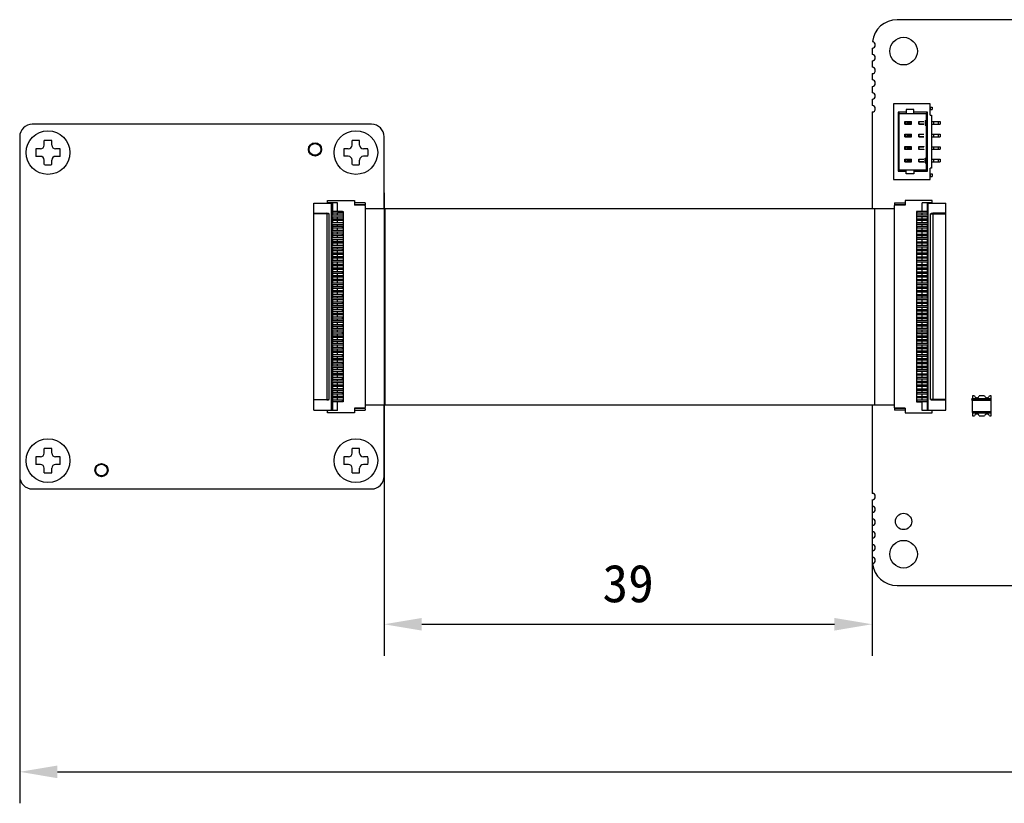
# Model space of a CAD drawing. Header units: millimetres. Extents: x 161 to 574, y 308 to 440.
# Tile 5 of 7: x 398 to 477, y 308 to 371. Entities that reach past the tile are written whole.
import ezdxf

# ---------------------------------------------------------------- set-up
doc = ezdxf.new("R2010")
doc.units = ezdxf.units.MM
doc.header["$LTSCALE"] = 46.255
doc.header["$PDMODE"] = 3
doc.header["$PDSIZE"] = 8
doc.layers.get('0').update_dxf_attribs({"linetype": 'CONTINUOUS'})
doc.layers.get('Defpoints').update_dxf_attribs({"linetype": 'CONTINUOUS'})
doc.layers.add('00_COMPONENTS', color=7, linetype='CONTINUOUS')
doc.layers.add('51__DRAFT_DIMS', color=7, linetype='CONTINUOUS')
doc.styles.get("Standard").update_dxf_attribs({"font": 'simfang.ttf'})
doc.dimstyles.new('DIMSTYLE_1', dxfattribs={"dimtxt": 3, "dimasz": 3, "dimexe": 2.5, "dimexo": 0.5, "dimgap": 0.75, "dimtad": 1, "dimdec": 1, "dimdsep": 46, "dimtxsty": 'STANDARD', "dimblk": '_FILLED', "dimblk1": '_FILLED', "dimblk2": '_FILLED', "dimcen": 0.09, "dimclrd": 251, "dimclre": 251, "dimclrt": 7, "dimazin": 2, "dimtp": 0.2, "dimtm": 0.2, "dimtfac": 1, "dimtdec": 1, "dimtofl": 0, "dimtmove": 0, "dimatfit": 3, "dimldrblk": '_FILLED', "dimfxl": 1, "dimtolj": 1, "dimarcsym": 0})

# ---------------------------------------------------------------- blocks, each defined once
blk = doc.blocks.new('_FILLED')
at = {"color": 0, "linetype": 'ByBlock'}
blk.add_solid([(0, 0), (-1, 0.167), (-1, -0.167)], dxfattribs=at)
blk = doc.blocks.new('*D29')
at = {"layer": '51__DRAFT_DIMS', "color": 251, "lineweight": -2}
for p, q in [((427.218, 356.792), (427.218, 319.982)), ((466.052, 332.391), (466.052, 319.982)), ((430.218, 322.482), (463.052, 322.482))]:
    blk.add_line(p, q, dxfattribs=at)
at = {"layer": 'Defpoints', "color": 0}
for p in [(427.218, 357.292), (466.052, 332.891), (466.052, 322.482)]:
    blk.add_point(p, dxfattribs=at)
at = {"layer": '51__DRAFT_DIMS', "color": 251, "linetype": 'ByBlock', "lineweight": -2, "xscale": 3, "yscale": 3, "zscale": 3, "rotation": 180}
blk.add_blockref('_FILLED', (427.218, 322.482), dxfattribs=at)
at = {"layer": '51__DRAFT_DIMS', "color": 251, "linetype": 'ByBlock', "lineweight": -2, "xscale": 3, "yscale": 3, "zscale": 3}
blk.add_blockref('_FILLED', (466.052, 322.482), dxfattribs=at)
at = {"layer": '51__DRAFT_DIMS', "color": 7, "insert": (446.635, 327.232), "char_height": 3, "attachment_point": 2, "line_spacing_factor": 0.9}
blk.add_mtext('\\A1;39{}{{\\H0.7x;}{}}', dxfattribs=at)
blk = doc.blocks.new('*D31')
at = {"color": 251, "lineweight": -2}
for p, q in [((398.218, 335.405), (398.218, 308.246)), ((574.072, 335.405), (574.072, 308.246)), ((401.218, 310.746), (571.072, 310.746))]:
    blk.add_line(p, q, dxfattribs=at)
at = {"layer": 'Defpoints', "color": 0}
for p in [(398.218, 335.905), (574.072, 335.905), (574.072, 310.746)]:
    blk.add_point(p, dxfattribs=at)
at = {"color": 251, "linetype": 'ByBlock', "lineweight": -2, "xscale": 3, "yscale": 3, "zscale": 3, "rotation": 180}
blk.add_blockref('_FILLED', (398.218, 310.746), dxfattribs=at)
at = {"color": 251, "linetype": 'ByBlock', "lineweight": -2, "xscale": 3, "yscale": 3, "zscale": 3}
blk.add_blockref('_FILLED', (574.072, 310.746), dxfattribs=at)
at = {"color": 7, "insert": (486.145, 313.013), "char_height": 3, "attachment_point": 5}
blk.add_mtext('\\A1;176{}{{\\H0.7x;}{}}', dxfattribs=at)

msp = doc.modelspace()

# ---------------------------------------------------------------- linework, layer by layer
at = {"layer": '00_COMPONENTS', "color": 0}
for p, q in [((504.052, 370.556), (468.052, 370.556)), ((466.052, 368.302), (466.052, 367.794)), ((466.052, 367.286), (466.052, 366.778)), ((466.052, 366.27), (466.052, 365.762)), ((466.052, 365.254), (466.052, 364.746)), ((466.052, 364.238), (466.052, 363.73)), ((467.764, 363.854), (467.764, 357.854)), ((470.664, 363.854), (467.764, 363.854)), ((470.664, 362.954), (470.664, 363.854)), ((470.664, 363.614), (470.834, 363.614)), ((470.699, 363.414), (470.699, 363.614)), ((470.834, 363.614), (470.834, 363.414)), ((466.052, 363.222), (466.052, 355.542)), ((468.114, 363.204), (468.114, 358.504)), ((468.114, 363.204), (468.214, 363.104)), ((468.764, 363.204), (468.114, 363.204)), ((468.214, 358.604), (468.214, 363.104)), ((468.214, 363.104), (470.364, 363.104)), ((468.764, 363.404), (468.764, 363.104)), ((469.364, 363.404), (468.764, 363.404)), ((469.364, 363.104), (469.364, 363.404)), ((470.464, 363.204), (469.364, 363.204)), ((470.364, 363.104), (470.464, 363.204)), ((470.364, 363.104), (470.364, 358.604)), ((470.464, 358.504), (470.464, 363.204)), ((470.664, 363.414), (470.834, 363.414)), ((470.664, 362.954), (470.764, 362.954)), ((470.764, 362.954), (470.764, 358.754)), ((409.924, 362.242), (399.218, 362.242)), ((410.432, 362.241), (409.924, 362.241)), ((410.94, 362.242), (410.432, 362.242)), ((411.448, 362.242), (410.94, 362.241)), ((411.956, 362.242), (411.448, 362.242)), ((412.464, 362.242), (411.956, 362.242)), ((412.972, 362.242), (412.464, 362.242)), ((413.48, 362.242), (412.972, 362.242)), ((413.988, 362.242), (413.48, 362.242)), ((414.496, 362.242), (413.988, 362.242)), ((415.004, 362.242), (414.496, 362.242)), ((415.512, 362.242), (415.004, 362.242)), ((426.218, 362.242), (415.512, 362.242)), ((468.664, 362.244), (468.664, 362.464)), ((468.664, 362.464), (469.164, 362.464)), ((468.664, 362.454), (469.174, 362.454)), ((468.664, 362.254), (469.174, 362.254)), ((469.164, 362.244), (468.664, 362.244)), ((468.687, 362.254), (468.687, 362.454)), ((468.724, 362.254), (468.724, 362.454)), ((468.874, 362.254), (468.874, 362.454)), ((468.974, 362.254), (468.974, 362.454)), ((469.074, 362.254), (469.074, 362.454)), ((469.164, 362.464), (469.164, 362.454)), ((469.164, 362.254), (469.164, 362.244)), ((469.174, 362.254), (469.174, 362.454)), ((469.764, 362.244), (469.764, 362.464)), ((469.764, 362.464), (470.164, 362.464)), ((469.764, 362.454), (470.164, 362.454)), ((469.764, 362.254), (470.164, 362.254)), ((470.164, 362.244), (469.764, 362.244)), ((469.804, 362.254), (469.804, 362.454)), ((470.164, 362.464), (470.164, 362.454)), ((470.164, 362.254), (470.164, 362.244)), ((470.264, 362.534), (470.264, 362.174)), ((470.264, 362.534), (470.364, 362.534)), ((470.264, 362.174), (470.364, 362.174)), ((470.764, 362.454), (471.464, 362.454)), ((470.764, 362.254), (471.464, 362.254)), ((470.794, 362.254), (470.794, 362.454)), ((470.964, 362.254), (470.964, 362.454)), ((471.329, 362.254), (471.329, 362.454)), ((471.464, 362.454), (471.464, 362.254)), ((398.218, 361.242), (398.218, 343.156)), ((427.218, 355.542), (427.218, 361.242)), ((468.664, 361.244), (468.664, 361.464)), ((468.664, 361.464), (469.164, 361.464)), ((468.664, 361.454), (469.174, 361.454)), ((468.664, 361.254), (469.174, 361.254)), ((469.164, 361.244), (468.664, 361.244)), ((468.687, 361.254), (468.687, 361.454)), ((468.724, 361.254), (468.724, 361.454)), ((468.874, 361.254), (468.874, 361.454)), ((468.974, 361.254), (468.974, 361.454)), ((469.074, 361.254), (469.074, 361.454)), ((469.164, 361.464), (469.164, 361.454)), ((469.164, 361.254), (469.164, 361.244)), ((469.174, 361.254), (469.174, 361.454)), ((469.764, 361.244), (469.764, 361.464)), ((469.764, 361.464), (470.164, 361.464)), ((469.764, 361.454), (470.164, 361.454)), ((469.764, 361.254), (470.164, 361.254)), ((470.164, 361.244), (469.764, 361.244)), ((469.804, 361.254), (469.804, 361.454)), ((470.164, 361.464), (470.164, 361.454)), ((470.164, 361.254), (470.164, 361.244)), ((470.764, 361.454), (471.464, 361.454)), ((470.764, 361.254), (471.464, 361.254)), ((470.794, 361.254), (470.794, 361.454)), ((470.964, 361.254), (470.964, 361.454)), ((471.329, 361.254), (471.329, 361.454)), ((471.464, 361.454), (471.464, 361.254)), ((400.169, 360.591), (400.169, 360.949)), ((400.769, 360.591), (400.769, 360.949)), ((424.669, 360.593), (424.669, 360.951)), ((425.269, 360.593), (425.269, 360.951)), ((468.664, 360.244), (468.664, 360.464)), ((468.664, 360.464), (469.164, 360.464)), ((468.664, 360.454), (469.174, 360.454)), ((468.687, 360.254), (468.687, 360.454)), ((468.724, 360.254), (468.724, 360.454)), ((468.874, 360.254), (468.874, 360.454)), ((468.974, 360.254), (468.974, 360.454)), ((469.074, 360.254), (469.074, 360.454)), ((469.164, 360.464), (469.164, 360.454)), ((469.174, 360.254), (469.174, 360.454)), ((469.764, 360.244), (469.764, 360.464)), ((469.764, 360.464), (470.164, 360.464)), ((469.764, 360.454), (470.164, 360.454)), ((469.804, 360.254), (469.804, 360.454)), ((470.164, 360.464), (470.164, 360.454)), ((470.764, 360.454), (471.464, 360.454)), ((470.794, 360.254), (470.794, 360.454)), ((470.964, 360.254), (470.964, 360.454)), ((471.329, 360.254), (471.329, 360.454)), ((471.464, 360.454), (471.464, 360.254)), ((399.869, 360.291), (399.51, 360.291)), ((399.869, 359.691), (399.51, 359.691)), ((401.427, 360.291), (401.069, 360.291)), ((401.427, 359.691), (401.069, 359.691)), ((424.369, 360.293), (424.01, 360.293)), ((424.369, 359.693), (424.01, 359.693)), ((425.927, 360.293), (425.569, 360.293)), ((425.927, 359.693), (425.569, 359.693)), ((468.664, 360.254), (469.174, 360.254)), ((469.164, 360.244), (468.664, 360.244)), ((469.164, 360.254), (469.164, 360.244)), ((469.764, 360.254), (470.164, 360.254)), ((470.164, 360.244), (469.764, 360.244)), ((470.164, 360.254), (470.164, 360.244)), ((470.764, 360.254), (471.464, 360.254)), ((400.169, 359.033), (400.169, 359.391)), ((400.769, 359.033), (400.769, 359.391)), ((424.669, 359.034), (424.669, 359.393)), ((425.269, 359.034), (425.269, 359.393)), ((468.664, 359.244), (468.664, 359.464)), ((468.664, 359.464), (469.164, 359.464)), ((468.664, 359.454), (469.174, 359.454)), ((468.664, 359.254), (469.174, 359.254)), ((469.164, 359.244), (468.664, 359.244)), ((468.687, 359.254), (468.687, 359.454)), ((468.724, 359.254), (468.724, 359.454)), ((468.874, 359.254), (468.874, 359.454)), ((468.974, 359.254), (468.974, 359.454)), ((469.074, 359.254), (469.074, 359.454)), ((469.164, 359.464), (469.164, 359.454)), ((469.164, 359.254), (469.164, 359.244)), ((469.174, 359.254), (469.174, 359.454)), ((469.764, 359.244), (469.764, 359.464)), ((469.764, 359.464), (470.164, 359.464)), ((469.764, 359.454), (470.164, 359.454)), ((469.764, 359.254), (470.164, 359.254)), ((470.164, 359.244), (469.764, 359.244)), ((469.804, 359.254), (469.804, 359.454)), ((470.164, 359.464), (470.164, 359.454)), ((470.164, 359.254), (470.164, 359.244)), ((470.264, 359.174), (470.264, 359.534)), ((470.264, 359.534), (470.364, 359.534)), ((470.264, 359.174), (470.364, 359.174)), ((470.764, 359.454), (471.464, 359.454)), ((470.764, 359.254), (471.464, 359.254)), ((470.794, 359.254), (470.794, 359.454)), ((470.964, 359.254), (470.964, 359.454)), ((471.329, 359.254), (471.329, 359.454)), ((471.464, 359.454), (471.464, 359.254)), ((468.214, 358.604), (468.114, 358.504)), ((468.114, 358.504), (468.764, 358.504)), ((470.364, 358.604), (468.214, 358.604)), ((468.764, 358.304), (468.764, 358.604)), ((469.364, 358.304), (468.764, 358.304)), ((469.364, 358.604), (469.364, 358.304)), ((469.364, 358.504), (470.464, 358.504)), ((470.364, 358.604), (470.464, 358.504)), ((470.664, 357.854), (470.664, 358.754)), ((470.764, 358.754), (470.664, 358.754)), ((470.664, 358.294), (470.834, 358.294)), ((470.664, 358.094), (470.834, 358.094)), ((470.699, 358.094), (470.699, 358.294)), ((470.834, 358.294), (470.834, 358.094)), ((467.764, 357.854), (470.664, 357.854)), ((421.618, 339.512), (421.618, 355.972)), ((421.618, 355.972), (423.118, 355.972)), ((422.718, 355.972), (422.718, 356.192)), ((422.718, 356.192), (424.868, 356.192)), ((422.768, 355.992), (422.718, 356.042)), ((423.508, 355.992), (422.768, 355.992)), ((423.018, 339.512), (423.018, 355.972)), ((423.118, 355.972), (423.118, 355.302)), ((423.508, 355.302), (423.508, 355.992)), ((424.868, 356.192), (424.868, 355.822)), ((425.698, 355.982), (424.868, 355.982)), ((425.698, 355.832), (424.868, 355.832)), ((425.668, 355.822), (424.868, 355.822)), ((425.668, 355.822), (425.718, 355.772)), ((425.698, 355.982), (425.698, 355.832)), ((425.718, 355.772), (425.718, 339.712)), ((467.868, 355.822), (467.818, 355.772)), ((467.818, 355.772), (467.818, 339.712)), ((467.838, 355.982), (467.838, 355.832)), ((467.838, 355.982), (468.668, 355.982)), ((468.668, 355.832), (467.838, 355.832)), ((468.668, 355.822), (467.868, 355.822)), ((468.668, 356.192), (468.668, 355.822)), ((470.818, 356.192), (468.668, 356.192)), ((470.028, 355.302), (470.028, 355.992)), ((470.768, 355.992), (470.028, 355.992)), ((470.418, 355.972), (470.418, 355.302)), ((470.418, 355.972), (471.918, 355.972)), ((470.518, 339.512), (470.518, 355.972)), ((470.768, 355.992), (470.818, 356.042)), ((470.818, 355.972), (470.818, 356.192)), ((471.918, 339.512), (471.918, 355.972)), ((421.618, 355.167), (422.656, 355.167)), ((422.838, 355.117), (421.618, 355.117)), ((422.663, 355.117), (422.663, 340.367)), ((422.838, 340.367), (422.838, 355.117)), ((423.061, 355.002), (423.061, 354.882)), ((423.948, 355.002), (423.061, 355.002)), ((423.11, 355.302), (423.11, 355.182)), ((423.897, 355.302), (423.11, 355.302)), ((423.897, 355.182), (423.11, 355.182)), ((423.118, 355.182), (423.118, 355.002)), ((423.508, 355.314), (423.948, 355.314)), ((423.508, 355.002), (423.508, 355.182)), ((423.897, 355.182), (423.897, 355.302)), ((423.948, 355.314), (423.948, 340.169)), ((427.268, 355.542), (427.268, 339.942)), ((466.268, 339.942), (466.268, 355.542)), ((469.588, 355.314), (469.588, 340.169)), ((470.028, 355.314), (469.588, 355.314)), ((470.474, 355.002), (469.588, 355.002)), ((469.639, 355.182), (469.639, 355.302)), ((470.426, 355.302), (469.639, 355.302)), ((470.426, 355.182), (469.639, 355.182)), ((470.028, 355.002), (470.028, 355.182)), ((470.418, 355.182), (470.418, 355.002)), ((470.426, 355.302), (470.426, 355.182)), ((470.474, 355.002), (470.474, 354.882)), ((470.698, 340.367), (470.698, 355.117)), ((470.698, 355.117), (471.918, 355.117)), ((470.873, 355.117), (470.873, 340.367)), ((471.918, 355.167), (470.88, 355.167)), ((423.061, 354.882), (423.948, 354.882)), ((423.061, 354.402), (423.061, 354.282)), ((423.948, 354.402), (423.061, 354.402)), ((423.061, 354.282), (423.948, 354.282)), ((423.11, 354.702), (423.11, 354.582)), ((423.897, 354.702), (423.11, 354.702)), ((423.897, 354.582), (423.11, 354.582)), ((423.118, 354.882), (423.118, 354.702)), ((423.118, 354.582), (423.118, 354.402)), ((423.118, 354.282), (423.118, 354.102)), ((423.508, 354.702), (423.508, 354.882)), ((423.508, 354.402), (423.508, 354.582)), ((423.508, 354.102), (423.508, 354.282)), ((423.897, 354.582), (423.897, 354.702)), ((470.474, 354.882), (469.588, 354.882)), ((470.474, 354.402), (469.588, 354.402)), ((470.474, 354.282), (469.588, 354.282)), ((469.639, 354.582), (469.639, 354.702)), ((470.426, 354.702), (469.639, 354.702)), ((470.426, 354.582), (469.639, 354.582)), ((470.028, 354.702), (470.028, 354.882)), ((470.028, 354.402), (470.028, 354.582)), ((470.028, 354.102), (470.028, 354.282)), ((470.418, 354.882), (470.418, 354.702)), ((470.418, 354.582), (470.418, 354.402)), ((470.418, 354.282), (470.418, 354.102)), ((470.426, 354.702), (470.426, 354.582)), ((470.474, 354.402), (470.474, 354.282)), ((423.061, 353.802), (423.061, 353.682)), ((423.948, 353.802), (423.061, 353.802)), ((423.061, 353.682), (423.948, 353.682)), ((423.11, 354.102), (423.11, 353.982)), ((423.897, 354.102), (423.11, 354.102)), ((423.897, 353.982), (423.11, 353.982)), ((423.11, 353.502), (423.11, 353.382)), ((423.897, 353.502), (423.11, 353.502)), ((423.897, 353.382), (423.11, 353.382)), ((423.118, 353.982), (423.118, 353.802)), ((423.118, 353.682), (423.118, 353.502)), ((423.118, 353.382), (423.118, 353.202)), ((423.508, 353.802), (423.508, 353.982)), ((423.508, 353.502), (423.508, 353.682)), ((423.508, 353.202), (423.508, 353.382)), ((423.897, 353.982), (423.897, 354.102)), ((423.897, 353.382), (423.897, 353.502)), ((470.474, 353.802), (469.588, 353.802)), ((470.474, 353.682), (469.588, 353.682)), ((469.639, 353.982), (469.639, 354.102)), ((470.426, 354.102), (469.639, 354.102)), ((470.426, 353.982), (469.639, 353.982)), ((469.639, 353.382), (469.639, 353.502)), ((469.639, 353.502), (470.426, 353.502)), ((470.426, 353.382), (469.639, 353.382)), ((470.028, 353.802), (470.028, 353.982)), ((470.028, 353.502), (470.028, 353.682)), ((470.028, 353.202), (470.028, 353.382)), ((470.418, 353.982), (470.418, 353.802)), ((470.418, 353.682), (470.418, 353.502)), ((470.418, 353.382), (470.418, 353.202)), ((470.426, 354.102), (470.426, 353.982)), ((470.426, 353.502), (470.426, 353.382)), ((470.474, 353.802), (470.474, 353.682)), ((423.061, 353.202), (423.061, 353.082)), ((423.948, 353.202), (423.061, 353.202)), ((423.061, 353.082), (423.948, 353.082)), ((423.061, 352.602), (423.061, 352.482)), ((423.948, 352.602), (423.061, 352.602)), ((423.11, 352.902), (423.11, 352.782)), ((423.897, 352.902), (423.11, 352.902)), ((423.897, 352.782), (423.11, 352.782)), ((423.118, 353.082), (423.118, 352.902)), ((423.118, 352.782), (423.118, 352.602)), ((423.508, 352.902), (423.508, 353.082)), ((423.508, 352.602), (423.508, 352.782)), ((423.897, 352.782), (423.897, 352.902)), ((470.474, 353.202), (469.588, 353.202)), ((470.474, 353.082), (469.588, 353.082)), ((470.474, 352.602), (469.588, 352.602)), ((469.639, 352.782), (469.639, 352.902)), ((469.639, 352.902), (470.426, 352.902)), ((470.426, 352.782), (469.639, 352.782)), ((470.028, 352.902), (470.028, 353.082)), ((470.028, 352.602), (470.028, 352.782)), ((470.418, 353.082), (470.418, 352.902)), ((470.418, 352.782), (470.418, 352.602)), ((470.426, 352.902), (470.426, 352.782)), ((470.474, 353.202), (470.474, 353.082)), ((470.474, 352.602), (470.474, 352.482)), ((423.061, 352.482), (423.948, 352.482)), ((423.061, 352.002), (423.061, 351.882)), ((423.948, 352.002), (423.061, 352.002)), ((423.948, 351.882), (423.061, 351.882)), ((423.11, 352.302), (423.11, 352.182)), ((423.897, 352.302), (423.11, 352.302)), ((423.897, 352.182), (423.11, 352.182)), ((423.118, 352.482), (423.118, 352.302)), ((423.118, 352.182), (423.118, 352.002)), ((423.118, 351.882), (423.118, 351.702)), ((423.508, 352.302), (423.508, 352.482)), ((423.508, 352.002), (423.508, 352.182)), ((423.508, 351.702), (423.508, 351.882)), ((423.897, 352.182), (423.897, 352.302)), ((470.474, 352.482), (469.588, 352.482)), ((470.474, 352.002), (469.588, 352.002)), ((470.474, 351.882), (469.588, 351.882)), ((469.639, 352.182), (469.639, 352.302)), ((469.639, 352.302), (470.426, 352.302)), ((470.426, 352.182), (469.639, 352.182)), ((470.028, 352.302), (470.028, 352.482)), ((470.028, 352.002), (470.028, 352.182)), ((470.028, 351.702), (470.028, 351.882)), ((470.418, 352.482), (470.418, 352.302)), ((470.418, 352.182), (470.418, 352.002)), ((470.418, 351.882), (470.418, 351.702)), ((470.426, 352.302), (470.426, 352.182)), ((470.474, 352.002), (470.474, 351.882)), ((423.061, 351.402), (423.061, 351.282)), ((423.948, 351.402), (423.061, 351.402)), ((423.948, 351.282), (423.061, 351.282)), ((423.11, 351.702), (423.11, 351.582)), ((423.897, 351.702), (423.11, 351.702)), ((423.897, 351.582), (423.11, 351.582)), ((423.11, 351.102), (423.11, 350.982)), ((423.897, 351.102), (423.11, 351.102)), ((423.118, 351.582), (423.118, 351.402)), ((423.118, 351.282), (423.118, 351.102)), ((423.508, 351.402), (423.508, 351.582)), ((423.508, 351.102), (423.508, 351.282)), ((423.897, 351.582), (423.897, 351.702)), ((423.897, 350.982), (423.897, 351.102)), ((470.474, 351.402), (469.588, 351.402)), ((470.474, 351.282), (469.588, 351.282)), ((469.639, 351.582), (469.639, 351.702)), ((469.639, 351.702), (470.426, 351.702)), ((470.426, 351.582), (469.639, 351.582)), ((469.639, 350.982), (469.639, 351.102)), ((469.639, 351.102), (470.426, 351.102)), ((470.028, 351.402), (470.028, 351.582)), ((470.028, 351.102), (470.028, 351.282)), ((470.418, 351.582), (470.418, 351.402)), ((470.418, 351.282), (470.418, 351.102)), ((470.426, 351.702), (470.426, 351.582)), ((470.426, 351.102), (470.426, 350.982)), ((470.474, 351.402), (470.474, 351.282)), ((423.061, 350.802), (423.061, 350.682)), ((423.948, 350.802), (423.061, 350.802)), ((423.948, 350.682), (423.061, 350.682)), ((423.897, 350.982), (423.11, 350.982)), ((423.11, 350.502), (423.11, 350.382)), ((423.897, 350.502), (423.11, 350.502)), ((423.897, 350.382), (423.11, 350.382)), ((423.118, 350.982), (423.118, 350.802)), ((423.118, 350.682), (423.118, 350.502)), ((423.118, 350.382), (423.118, 350.202)), ((423.508, 350.802), (423.508, 350.982)), ((423.508, 350.502), (423.508, 350.682)), ((423.508, 350.202), (423.508, 350.382)), ((423.897, 350.382), (423.897, 350.502)), ((470.474, 350.802), (469.588, 350.802)), ((470.474, 350.682), (469.588, 350.682)), ((470.426, 350.982), (469.639, 350.982)), ((469.639, 350.382), (469.639, 350.502)), ((469.639, 350.502), (470.426, 350.502)), ((470.426, 350.382), (469.639, 350.382)), ((470.028, 350.802), (470.028, 350.982)), ((470.028, 350.502), (470.028, 350.682)), ((470.028, 350.202), (470.028, 350.382)), ((470.418, 350.982), (470.418, 350.802)), ((470.418, 350.682), (470.418, 350.502)), ((470.418, 350.382), (470.418, 350.202)), ((470.426, 350.502), (470.426, 350.382)), ((470.474, 350.802), (470.474, 350.682)), ((423.061, 350.202), (423.061, 350.082)), ((423.948, 350.202), (423.061, 350.202)), ((423.948, 350.082), (423.061, 350.082)), ((423.061, 349.602), (423.061, 349.482)), ((423.948, 349.602), (423.061, 349.602)), ((423.948, 349.482), (423.061, 349.482)), ((423.11, 349.902), (423.11, 349.782)), ((423.897, 349.902), (423.11, 349.902)), ((423.897, 349.782), (423.11, 349.782)), ((423.118, 350.082), (423.118, 349.902)), ((423.118, 349.782), (423.118, 349.602)), ((423.118, 349.482), (423.118, 349.302)), ((423.508, 349.902), (423.508, 350.082)), ((423.508, 349.602), (423.508, 349.782)), ((423.508, 349.302), (423.508, 349.482)), ((423.897, 349.782), (423.897, 349.902)), ((470.474, 350.202), (469.588, 350.202)), ((470.474, 350.082), (469.588, 350.082)), ((470.474, 349.602), (469.588, 349.602)), ((470.474, 349.482), (469.588, 349.482)), ((469.639, 349.782), (469.639, 349.902)), ((469.639, 349.902), (470.426, 349.902)), ((470.426, 349.782), (469.639, 349.782)), ((470.028, 349.902), (470.028, 350.082)), ((470.028, 349.602), (470.028, 349.782)), ((470.028, 349.302), (470.028, 349.482)), ((470.418, 350.082), (470.418, 349.902)), ((470.418, 349.782), (470.418, 349.602)), ((470.418, 349.482), (470.418, 349.302)), ((470.426, 349.902), (470.426, 349.782)), ((470.474, 350.202), (470.474, 350.082)), ((470.474, 349.602), (470.474, 349.482)), ((423.061, 349.002), (423.061, 348.882)), ((423.948, 349.002), (423.061, 349.002)), ((423.948, 348.882), (423.061, 348.882)), ((423.11, 349.302), (423.11, 349.182)), ((423.897, 349.302), (423.11, 349.302)), ((423.897, 349.182), (423.11, 349.182)), ((423.11, 348.702), (423.11, 348.582)), ((423.897, 348.702), (423.11, 348.702)), ((423.118, 349.182), (423.118, 349.002)), ((423.118, 348.882), (423.118, 348.702)), ((423.508, 349.002), (423.508, 349.182)), ((423.508, 348.702), (423.508, 348.882)), ((423.897, 349.182), (423.897, 349.302)), ((423.897, 348.582), (423.897, 348.702)), ((470.474, 349.002), (469.588, 349.002)), ((470.474, 348.882), (469.588, 348.882)), ((469.639, 349.182), (469.639, 349.302)), ((469.639, 349.302), (470.426, 349.302)), ((470.426, 349.182), (469.639, 349.182)), ((469.639, 348.582), (469.639, 348.702)), ((469.639, 348.702), (470.426, 348.702)), ((470.028, 349.002), (470.028, 349.182)), ((470.028, 348.702), (470.028, 348.882)), ((470.418, 349.182), (470.418, 349.002)), ((470.418, 348.882), (470.418, 348.702)), ((470.426, 349.302), (470.426, 349.182)), ((470.426, 348.702), (470.426, 348.582)), ((470.474, 349.002), (470.474, 348.882)), ((423.061, 348.402), (423.061, 348.282)), ((423.948, 348.402), (423.061, 348.402)), ((423.948, 348.282), (423.061, 348.282)), ((423.11, 348.582), (423.897, 348.582)), ((423.11, 348.102), (423.11, 347.982)), ((423.897, 348.102), (423.11, 348.102)), ((423.11, 347.982), (423.897, 347.982)), ((423.118, 348.582), (423.118, 348.402)), ((423.118, 348.282), (423.118, 348.102)), ((423.118, 347.982), (423.118, 347.802)), ((423.508, 348.402), (423.508, 348.582)), ((423.508, 348.102), (423.508, 348.282)), ((423.508, 347.802), (423.508, 347.982)), ((423.897, 347.982), (423.897, 348.102)), ((470.474, 348.402), (469.588, 348.402)), ((470.474, 348.282), (469.588, 348.282)), ((470.426, 348.582), (469.639, 348.582)), ((469.639, 347.982), (469.639, 348.102)), ((469.639, 348.102), (470.426, 348.102)), ((470.426, 347.982), (469.639, 347.982)), ((470.028, 348.402), (470.028, 348.582)), ((470.028, 348.102), (470.028, 348.282)), ((470.028, 347.802), (470.028, 347.982)), ((470.418, 348.582), (470.418, 348.402)), ((470.418, 348.282), (470.418, 348.102)), ((470.418, 347.982), (470.418, 347.802)), ((470.426, 348.102), (470.426, 347.982)), ((470.474, 348.402), (470.474, 348.282)), ((423.061, 347.802), (423.061, 347.682)), ((423.948, 347.802), (423.061, 347.802)), ((423.948, 347.682), (423.061, 347.682)), ((423.061, 347.202), (423.061, 347.082)), ((423.948, 347.202), (423.061, 347.202)), ((423.11, 347.502), (423.11, 347.382)), ((423.897, 347.502), (423.11, 347.502)), ((423.11, 347.382), (423.897, 347.382)), ((423.118, 347.682), (423.118, 347.502)), ((423.118, 347.382), (423.118, 347.202)), ((423.508, 347.502), (423.508, 347.682)), ((423.508, 347.202), (423.508, 347.382)), ((423.897, 347.382), (423.897, 347.502)), ((470.474, 347.802), (469.588, 347.802)), ((470.474, 347.682), (469.588, 347.682)), ((470.474, 347.202), (469.588, 347.202)), ((469.639, 347.382), (469.639, 347.502)), ((469.639, 347.502), (470.426, 347.502)), ((470.426, 347.382), (469.639, 347.382)), ((470.028, 347.502), (470.028, 347.682)), ((470.028, 347.202), (470.028, 347.382)), ((470.418, 347.682), (470.418, 347.502)), ((470.418, 347.382), (470.418, 347.202)), ((470.426, 347.502), (470.426, 347.382)), ((470.474, 347.802), (470.474, 347.682)), ((470.474, 347.202), (470.474, 347.082)), ((423.948, 347.082), (423.061, 347.082)), ((423.061, 346.602), (423.061, 346.482)), ((423.948, 346.602), (423.061, 346.602)), ((423.948, 346.482), (423.061, 346.482)), ((423.11, 346.902), (423.11, 346.782)), ((423.897, 346.902), (423.11, 346.902)), ((423.11, 346.782), (423.897, 346.782)), ((423.118, 347.082), (423.118, 346.902)), ((423.118, 346.782), (423.118, 346.602)), ((423.118, 346.482), (423.118, 346.302)), ((423.508, 346.902), (423.508, 347.082)), ((423.508, 346.602), (423.508, 346.782)), ((423.508, 346.302), (423.508, 346.482)), ((423.897, 346.782), (423.897, 346.902)), ((470.474, 347.082), (469.588, 347.082)), ((470.474, 346.602), (469.588, 346.602)), ((470.474, 346.482), (469.588, 346.482)), ((469.639, 346.782), (469.639, 346.902)), ((469.639, 346.902), (470.426, 346.902)), ((470.426, 346.782), (469.639, 346.782)), ((470.028, 346.902), (470.028, 347.082)), ((470.028, 346.602), (470.028, 346.782)), ((470.028, 346.302), (470.028, 346.482)), ((470.418, 347.082), (470.418, 346.902)), ((470.418, 346.782), (470.418, 346.602)), ((470.418, 346.482), (470.418, 346.302)), ((470.426, 346.902), (470.426, 346.782)), ((470.474, 346.602), (470.474, 346.482)), ((423.061, 346.002), (423.061, 345.882)), ((423.948, 346.002), (423.061, 346.002)), ((423.948, 345.882), (423.061, 345.882)), ((423.11, 346.302), (423.11, 346.182)), ((423.897, 346.302), (423.11, 346.302)), ((423.11, 346.182), (423.897, 346.182)), ((423.11, 345.702), (423.11, 345.582)), ((423.897, 345.702), (423.11, 345.702)), ((423.11, 345.582), (423.897, 345.582)), ((423.118, 346.182), (423.118, 346.002)), ((423.118, 345.882), (423.118, 345.702)), ((423.118, 345.582), (423.118, 345.402)), ((423.508, 346.002), (423.508, 346.182)), ((423.508, 345.702), (423.508, 345.882)), ((423.508, 345.402), (423.508, 345.582)), ((423.897, 346.182), (423.897, 346.302)), ((423.897, 345.582), (423.897, 345.702)), ((470.474, 346.002), (469.588, 346.002)), ((470.474, 345.882), (469.588, 345.882)), ((469.639, 346.182), (469.639, 346.302)), ((470.426, 346.302), (469.639, 346.302)), ((470.426, 346.182), (469.639, 346.182)), ((469.639, 345.582), (469.639, 345.702)), ((470.426, 345.702), (469.639, 345.702)), ((470.426, 345.582), (469.639, 345.582)), ((470.028, 346.002), (470.028, 346.182)), ((470.028, 345.702), (470.028, 345.882)), ((470.028, 345.402), (470.028, 345.582)), ((470.418, 346.182), (470.418, 346.002)), ((470.418, 345.882), (470.418, 345.702)), ((470.418, 345.582), (470.418, 345.402)), ((470.426, 346.302), (470.426, 346.182)), ((470.426, 345.702), (470.426, 345.582)), ((470.474, 346.002), (470.474, 345.882)), ((423.061, 345.402), (423.061, 345.282)), ((423.948, 345.402), (423.061, 345.402)), ((423.948, 345.282), (423.061, 345.282)), ((423.061, 344.802), (423.061, 344.682)), ((423.948, 344.802), (423.061, 344.802)), ((423.11, 345.102), (423.11, 344.982)), ((423.897, 345.102), (423.11, 345.102)), ((423.11, 344.982), (423.897, 344.982)), ((423.118, 345.282), (423.118, 345.102)), ((423.118, 344.982), (423.118, 344.802)), ((423.508, 345.102), (423.508, 345.282)), ((423.508, 344.802), (423.508, 344.982)), ((423.897, 344.982), (423.897, 345.102)), ((470.474, 345.402), (469.588, 345.402)), ((470.474, 345.282), (469.588, 345.282)), ((470.474, 344.802), (469.588, 344.802)), ((469.639, 344.982), (469.639, 345.102)), ((470.426, 345.102), (469.639, 345.102)), ((470.426, 344.982), (469.639, 344.982)), ((470.028, 345.102), (470.028, 345.282)), ((470.028, 344.802), (470.028, 344.982)), ((470.418, 345.282), (470.418, 345.102)), ((470.418, 344.982), (470.418, 344.802)), ((470.426, 345.102), (470.426, 344.982)), ((470.474, 345.402), (470.474, 345.282)), ((470.474, 344.802), (470.474, 344.682)), ((423.948, 344.682), (423.061, 344.682)), ((423.061, 344.202), (423.061, 344.082)), ((423.948, 344.202), (423.061, 344.202)), ((423.948, 344.082), (423.061, 344.082)), ((423.11, 344.502), (423.11, 344.382)), ((423.897, 344.502), (423.11, 344.502)), ((423.11, 344.382), (423.897, 344.382)), ((423.118, 344.682), (423.118, 344.502)), ((423.118, 344.382), (423.118, 344.202)), ((423.118, 344.082), (423.118, 343.902)), ((423.508, 344.502), (423.508, 344.682)), ((423.508, 344.202), (423.508, 344.382)), ((423.508, 343.902), (423.508, 344.082)), ((423.897, 344.382), (423.897, 344.502)), ((470.474, 344.682), (469.588, 344.682)), ((470.474, 344.202), (469.588, 344.202)), ((470.474, 344.082), (469.588, 344.082)), ((469.639, 344.382), (469.639, 344.502)), ((470.426, 344.502), (469.639, 344.502)), ((470.426, 344.382), (469.639, 344.382)), ((470.028, 344.502), (470.028, 344.682)), ((470.028, 344.202), (470.028, 344.382)), ((470.028, 343.902), (470.028, 344.082)), ((470.418, 344.682), (470.418, 344.502)), ((470.418, 344.382), (470.418, 344.202)), ((470.418, 344.082), (470.418, 343.902)), ((470.426, 344.502), (470.426, 344.382)), ((470.474, 344.202), (470.474, 344.082)), ((423.061, 343.602), (423.061, 343.482)), ((423.948, 343.602), (423.061, 343.602)), ((423.948, 343.482), (423.061, 343.482)), ((423.11, 343.902), (423.11, 343.782)), ((423.897, 343.902), (423.11, 343.902)), ((423.11, 343.782), (423.897, 343.782)), ((423.11, 343.302), (423.11, 343.182)), ((423.897, 343.302), (423.11, 343.302)), ((423.11, 343.182), (423.897, 343.182)), ((423.118, 343.782), (423.118, 343.602)), ((423.118, 343.482), (423.118, 343.302)), ((423.118, 343.182), (423.118, 343.002)), ((423.508, 343.602), (423.508, 343.782)), ((423.508, 343.302), (423.508, 343.482)), ((423.508, 343.002), (423.508, 343.182)), ((423.897, 343.782), (423.897, 343.902)), ((423.897, 343.182), (423.897, 343.302)), ((470.474, 343.602), (469.588, 343.602)), ((470.474, 343.482), (469.588, 343.482)), ((469.639, 343.782), (469.639, 343.902)), ((470.426, 343.902), (469.639, 343.902)), ((470.426, 343.782), (469.639, 343.782)), ((469.639, 343.182), (469.639, 343.302)), ((470.426, 343.302), (469.639, 343.302)), ((470.426, 343.182), (469.639, 343.182)), ((470.028, 343.602), (470.028, 343.782)), ((470.028, 343.302), (470.028, 343.482)), ((470.028, 343.002), (470.028, 343.182)), ((470.418, 343.782), (470.418, 343.602)), ((470.418, 343.482), (470.418, 343.302)), ((470.418, 343.182), (470.418, 343.002)), ((470.426, 343.902), (470.426, 343.782)), ((470.426, 343.302), (470.426, 343.182)), ((470.474, 343.602), (470.474, 343.482)), ((398.218, 342.648), (398.218, 342.14)), ((398.22, 343.156), (398.22, 342.648)), ((423.061, 343.002), (423.061, 342.882)), ((423.948, 343.002), (423.061, 343.002)), ((423.948, 342.882), (423.061, 342.882)), ((423.061, 342.402), (423.061, 342.282)), ((423.948, 342.402), (423.061, 342.402)), ((423.11, 342.702), (423.11, 342.582)), ((423.897, 342.702), (423.11, 342.702)), ((423.11, 342.582), (423.897, 342.582)), ((423.118, 342.882), (423.118, 342.702)), ((423.118, 342.582), (423.118, 342.402)), ((423.508, 342.702), (423.508, 342.882)), ((423.508, 342.402), (423.508, 342.582)), ((423.897, 342.582), (423.897, 342.702)), ((469.588, 343.002), (470.474, 343.002)), ((470.474, 342.882), (469.588, 342.882)), ((469.588, 342.402), (470.474, 342.402)), ((469.639, 342.582), (469.639, 342.702)), ((470.426, 342.702), (469.639, 342.702)), ((470.426, 342.582), (469.639, 342.582)), ((470.028, 342.702), (470.028, 342.882)), ((470.028, 342.402), (470.028, 342.582)), ((470.418, 342.882), (470.418, 342.702)), ((470.418, 342.582), (470.418, 342.402)), ((470.426, 342.702), (470.426, 342.582)), ((470.474, 343.002), (470.474, 342.882)), ((470.474, 342.402), (470.474, 342.282)), ((398.218, 341.632), (398.218, 341.124)), ((398.22, 342.14), (398.22, 341.632)), ((423.948, 342.282), (423.061, 342.282)), ((423.061, 341.802), (423.061, 341.682)), ((423.948, 341.802), (423.061, 341.802)), ((423.948, 341.682), (423.061, 341.682)), ((423.11, 342.102), (423.11, 341.982)), ((423.897, 342.102), (423.11, 342.102)), ((423.11, 341.982), (423.897, 341.982)), ((423.118, 342.282), (423.118, 342.102)), ((423.118, 341.982), (423.118, 341.802)), ((423.118, 341.682), (423.118, 341.502)), ((423.508, 342.102), (423.508, 342.282)), ((423.508, 341.802), (423.508, 341.982)), ((423.508, 341.502), (423.508, 341.682)), ((423.897, 341.982), (423.897, 342.102)), ((470.474, 342.282), (469.588, 342.282)), ((469.588, 341.802), (470.474, 341.802)), ((470.474, 341.682), (469.588, 341.682)), ((469.639, 341.982), (469.639, 342.102)), ((470.426, 342.102), (469.639, 342.102)), ((470.426, 341.982), (469.639, 341.982)), ((470.028, 342.102), (470.028, 342.282)), ((470.028, 341.802), (470.028, 341.982)), ((470.028, 341.502), (470.028, 341.682)), ((470.418, 342.282), (470.418, 342.102)), ((470.418, 341.982), (470.418, 341.802)), ((470.418, 341.682), (470.418, 341.502)), ((470.426, 342.102), (470.426, 341.982)), ((470.474, 341.802), (470.474, 341.682)), ((398.22, 341.124), (398.22, 340.616)), ((423.061, 341.202), (423.061, 341.082)), ((423.948, 341.202), (423.061, 341.202)), ((423.948, 341.082), (423.061, 341.082)), ((423.11, 341.502), (423.11, 341.382)), ((423.897, 341.502), (423.11, 341.502)), ((423.897, 341.382), (423.11, 341.382)), ((423.11, 340.902), (423.11, 340.782)), ((423.897, 340.902), (423.11, 340.902)), ((423.118, 341.382), (423.118, 341.202)), ((423.118, 341.082), (423.118, 340.902)), ((423.508, 341.202), (423.508, 341.382)), ((423.508, 340.902), (423.508, 341.082)), ((423.897, 341.382), (423.897, 341.502)), ((423.897, 340.782), (423.897, 340.902)), ((469.588, 341.202), (470.474, 341.202)), ((470.474, 341.082), (469.588, 341.082)), ((469.639, 341.382), (469.639, 341.502)), ((470.426, 341.502), (469.639, 341.502)), ((470.426, 341.382), (469.639, 341.382)), ((469.639, 340.782), (469.639, 340.902)), ((470.426, 340.902), (469.639, 340.902)), ((470.028, 341.202), (470.028, 341.382)), ((470.028, 340.902), (470.028, 341.082)), ((470.418, 341.382), (470.418, 341.202)), ((470.418, 341.082), (470.418, 340.902)), ((470.426, 341.502), (470.426, 341.382)), ((470.426, 340.902), (470.426, 340.782)), ((470.474, 341.202), (470.474, 341.082)), ((398.218, 340.616), (398.218, 340.108)), ((398.22, 340.108), (398.22, 339.6)), ((421.618, 340.367), (422.838, 340.367)), ((422.656, 340.317), (421.618, 340.317)), ((423.061, 340.602), (423.061, 340.482)), ((423.948, 340.602), (423.061, 340.602)), ((423.948, 340.482), (423.061, 340.482)), ((423.897, 340.782), (423.11, 340.782)), ((423.11, 340.302), (423.11, 340.182)), ((423.897, 340.302), (423.11, 340.302)), ((423.897, 340.182), (423.11, 340.182)), ((423.118, 340.782), (423.118, 340.602)), ((423.118, 340.482), (423.118, 340.302)), ((423.118, 340.182), (423.118, 339.512)), ((423.508, 340.602), (423.508, 340.782)), ((423.508, 340.302), (423.508, 340.482)), ((423.508, 339.492), (423.508, 340.182)), ((423.948, 340.169), (423.508, 340.169)), ((423.897, 340.182), (423.897, 340.302)), ((469.588, 340.602), (470.474, 340.602)), ((470.474, 340.482), (469.588, 340.482)), ((469.588, 340.169), (470.028, 340.169)), ((470.426, 340.782), (469.639, 340.782)), ((469.639, 340.182), (469.639, 340.302)), ((470.426, 340.302), (469.639, 340.302)), ((470.426, 340.182), (469.639, 340.182)), ((470.028, 340.602), (470.028, 340.782)), ((470.028, 340.302), (470.028, 340.482)), ((470.028, 339.492), (470.028, 340.182)), ((470.418, 340.782), (470.418, 340.602)), ((470.418, 340.482), (470.418, 340.302)), ((470.418, 340.182), (470.418, 339.512)), ((470.426, 340.302), (470.426, 340.182)), ((470.474, 340.602), (470.474, 340.482)), ((471.918, 340.367), (470.698, 340.367)), ((470.88, 340.317), (471.918, 340.317)), ((474.036, 340.646), (474.036, 340.396)), ((474.192, 340.646), (474.036, 340.646)), ((475.536, 340.396), (474.036, 340.396)), ((474.036, 339.311), (474.036, 340.382)), ((475.536, 340.382), (474.036, 340.382)), ((475.536, 340.282), (474.036, 340.282)), ((474.992, 340.646), (474.579, 340.646)), ((475.536, 340.646), (475.379, 340.646)), ((475.536, 340.396), (475.536, 340.646)), ((475.536, 339.311), (475.536, 340.382)), ((398.218, 339.6), (398.218, 339.092)), ((421.618, 339.512), (423.118, 339.512)), ((422.718, 339.292), (422.718, 339.512)), ((422.718, 339.442), (422.768, 339.492)), ((424.868, 339.292), (422.718, 339.292)), ((423.508, 339.492), (422.768, 339.492)), ((424.868, 339.662), (424.868, 339.292)), ((425.668, 339.662), (424.868, 339.662)), ((425.698, 339.652), (424.868, 339.652)), ((424.868, 339.502), (425.698, 339.502)), ((425.718, 339.712), (425.668, 339.662)), ((425.698, 339.652), (425.698, 339.502)), ((427.218, 334.242), (427.218, 339.942)), ((466.052, 339.942), (466.052, 332.891)), ((467.818, 339.712), (467.868, 339.662)), ((467.838, 339.652), (467.838, 339.502)), ((468.668, 339.652), (467.838, 339.652)), ((468.668, 339.502), (467.838, 339.502)), ((468.668, 339.662), (467.868, 339.662)), ((468.668, 339.662), (468.668, 339.292)), ((468.668, 339.292), (470.818, 339.292)), ((470.768, 339.492), (470.028, 339.492)), ((470.418, 339.512), (471.918, 339.512)), ((470.818, 339.442), (470.768, 339.492)), ((470.818, 339.292), (470.818, 339.512)), ((474.036, 339.411), (475.536, 339.411)), ((474.036, 339.311), (475.536, 339.311)), ((474.036, 339.296), (474.036, 339.046)), ((474.036, 339.296), (475.536, 339.296)), ((475.536, 339.046), (475.536, 339.296)), ((398.218, 338.584), (398.218, 338.076)), ((398.22, 339.092), (398.22, 338.584)), ((474.036, 339.046), (474.192, 339.046)), ((474.579, 339.046), (474.992, 339.046)), ((475.379, 339.046), (475.536, 339.046)), ((398.22, 338.076), (398.22, 337.568)), ((398.218, 337.568), (398.218, 334.242)), ((400.17, 336.091), (400.17, 336.449)), ((400.77, 336.091), (400.77, 336.449)), ((424.67, 336.093), (424.67, 336.451)), ((425.27, 336.093), (425.27, 336.451)), ((399.87, 335.791), (399.512, 335.791)), ((401.428, 335.791), (401.07, 335.791)), ((424.37, 335.793), (424.012, 335.793)), ((425.928, 335.793), (425.57, 335.793)), ((399.87, 335.191), (399.512, 335.191)), ((400.17, 334.533), (400.17, 334.891)), ((400.77, 334.533), (400.77, 334.891)), ((401.428, 335.191), (401.07, 335.191)), ((424.37, 335.193), (424.012, 335.193)), ((424.67, 334.534), (424.67, 334.893)), ((425.27, 334.534), (425.27, 334.893)), ((425.928, 335.193), (425.57, 335.193)), ((399.218, 333.242), (409.924, 333.242)), ((409.924, 333.241), (410.432, 333.241)), ((410.432, 333.242), (410.94, 333.242)), ((410.94, 333.241), (411.448, 333.242)), ((411.448, 333.242), (411.956, 333.242)), ((411.956, 333.242), (412.464, 333.242)), ((412.464, 333.242), (412.972, 333.242)), ((412.972, 333.242), (413.48, 333.242)), ((413.48, 333.242), (413.988, 333.242)), ((413.988, 333.242), (414.496, 333.242)), ((414.496, 333.242), (415.004, 333.242)), ((415.004, 333.242), (415.512, 333.242)), ((415.512, 333.242), (426.218, 333.242)), ((466.052, 332.383), (466.052, 331.875)), ((466.052, 331.367), (466.052, 330.859)), ((466.052, 330.351), (466.052, 329.843)), ((466.052, 329.335), (466.052, 328.827)), ((466.052, 328.319), (466.052, 327.811)), ((468.052, 325.557), (479.179, 325.557))]:
    msp.add_line(p, q, dxfattribs=at)
at = {"layer": '00_COMPONENTS', "color": 7}
for p, q in [((425.718, 355.542), (467.818, 355.542)), ((425.718, 339.942), (467.818, 339.942))]:
    msp.add_line(p, q, dxfattribs=at)
at = {"layer": '00_COMPONENTS', "color": 0}
for centre, radius in [((468.552, 368.056), 1.1), ((400.469, 359.991), 1.738), ((424.969, 359.993), 1.738), ((421.718, 360.242), 0.525), ((421.719, 360.242), 0.466), ((400.47, 335.491), 1.738), ((424.97, 335.493), 1.738), ((404.721, 334.742), 0.525), ((404.72, 334.741), 0.466), ((468.552, 330.656), 0.65), ((468.552, 328.056), 1.1)]:
    msp.add_circle(centre, radius, dxfattribs=at)
for centre, radius, start, end in [((468.052, 368.557), 2, 89.9995, 172.71896), ((466.052, 368.556), 0.254, 270, 86.35973), ((466.052, 367.54), 0.254, 270, 90), ((466.052, 366.524), 0.254, 270, 90), ((466.052, 365.508), 0.254, 270, 90), ((466.052, 364.492), 0.254, 270, 90), ((466.052, 363.476), 0.254, 270, 90), ((399.218, 361.242), 1, 90.0005, 180.0005), ((426.218, 361.242), 1, 0.004, 90.004), ((399.869, 360.591), 0.3, 270, 0), ((400.469, 357.307), 3.655, 90.00784, 94.71621), ((400.468, 357.307), 3.655, 85.28379, 89.99216), ((401.069, 360.591), 0.3, 180, 270), ((424.369, 360.593), 0.3, 270, 0), ((424.969, 357.308), 3.655, 90.00784, 94.71621), ((424.968, 357.308), 3.655, 85.28379, 89.99216), ((425.569, 360.593), 0.3, 180, 270), ((403.158, 359.991), 3.659, 175.29759, 184.70241), ((399.869, 359.391), 0.3, 0, 90), ((401.069, 359.391), 0.3, 90, 180), ((397.78, 359.991), 3.659, 355.29759, 4.70241), ((427.658, 359.993), 3.659, 175.29759, 184.70241), ((424.369, 359.393), 0.3, 0, 90), ((425.569, 359.393), 0.3, 90, 180), ((422.28, 359.993), 3.659, 355.29759, 4.70241), ((400.469, 362.675), 3.655, 265.28379, 269.99216), ((400.468, 362.675), 3.655, 270.00784, 274.71621), ((424.969, 362.677), 3.655, 265.28379, 269.99216), ((424.968, 362.677), 3.655, 270.00784, 274.71621), ((474.036, 340.356), 0.0807, 90, 270), ((474.386, 340.696), 0.2, 194.47751, 345.52249), ((475.186, 340.696), 0.2, 194.47751, 345.52249), ((474.386, 338.996), 0.2, 14.47751, 165.52249), ((475.186, 338.996), 0.2, 14.47751, 165.52249), ((400.471, 332.807), 3.655, 90.00784, 94.71621), ((400.47, 332.807), 3.655, 85.28379, 89.99216), ((424.971, 332.808), 3.655, 90.00784, 94.71621), ((424.97, 332.808), 3.655, 85.28379, 89.99216), ((403.159, 335.491), 3.659, 175.29759, 184.70241), ((399.87, 336.091), 0.3, 270, 0), ((401.07, 336.091), 0.3, 180, 270), ((397.781, 335.491), 3.659, 355.29759, 4.70241), ((427.659, 335.493), 3.659, 175.29759, 184.70241), ((424.37, 336.093), 0.3, 270, 0), ((425.57, 336.093), 0.3, 180, 270), ((422.281, 335.493), 3.659, 355.29759, 4.70241), ((399.87, 334.891), 0.3, 0, 90), ((401.07, 334.891), 0.3, 90, 180), ((424.37, 334.893), 0.3, 0, 90), ((425.57, 334.893), 0.3, 90, 180), ((399.218, 334.242), 1, 180, 269.998), ((400.471, 338.175), 3.655, 265.28379, 269.99216), ((400.47, 338.175), 3.655, 270.00784, 274.71621), ((424.971, 338.177), 3.655, 265.28379, 269.99216), ((424.97, 338.177), 3.655, 270.00784, 274.71621), ((426.218, 334.242), 1, 270.0015, 0.0015), ((466.052, 332.637), 0.254, 270, 90), ((466.052, 331.621), 0.254, 270, 90), ((466.052, 330.605), 0.254, 270, 90), ((466.052, 329.589), 0.254, 270, 90), ((466.052, 328.573), 0.254, 270, 90), ((466.052, 327.557), 0.254, 273.64121, 90), ((468.052, 327.557), 2, 187.28191, 269.9995)]:
    msp.add_arc(centre, radius, start, end, dxfattribs=at)
for centre, major_axis, start_param, end_param in [((422.656, 355.117), (0.182, 0), 0, 1.570796), ((470.88, 355.117), (-0.182, 0), -1.570796, 0), ((422.656, 340.367), (0.182, 0), -1.570796, 0), ((470.88, 340.367), (-0.182, 0), 0, 1.570796)]:
    msp.add_ellipse(centre, major_axis=major_axis, ratio=0.274721, start_param=start_param, end_param=end_param, dxfattribs=at)
for points, knots in [([(422.663, 355.117), (422.663, 355.123), (422.663, 355.135), (422.661, 355.15), (422.659, 355.161), (422.658, 355.165), (422.656, 355.167), (422.656, 355.167)], [0, 0, 0, 0, 0.374639, 0.692275, 0.907064, 0.967661, 1, 1, 1, 1]), ([(470.873, 355.117), (470.873, 355.123), (470.873, 355.135), (470.874, 355.15), (470.876, 355.161), (470.878, 355.165), (470.879, 355.167), (470.88, 355.167)], [0, 0, 0, 0, 0.374637, 0.692278, 0.907071, 0.967665, 1, 1, 1, 1]), ([(422.656, 340.317), (422.656, 340.317), (422.658, 340.318), (422.659, 340.323), (422.661, 340.333), (422.663, 340.349), (422.663, 340.36), (422.663, 340.367)], [0, 0, 0, 0, 0.032337, 0.092931, 0.307725, 0.625374, 1, 1, 1, 1]), ([(470.88, 340.317), (470.879, 340.317), (470.878, 340.318), (470.876, 340.323), (470.874, 340.333), (470.873, 340.349), (470.873, 340.36), (470.873, 340.367)], [0, 0, 0, 0, 0.032334, 0.092926, 0.307722, 0.62537, 1, 1, 1, 1])]:
    msp.add_open_spline(points, degree=3, knots=knots, dxfattribs=at)

# ---------------------------------------------------------------- dimensions: what is measured, and where the dimension line sits
dim = msp.add_linear_dim(base=(574.072, 310.746), p1=(398.218, 335.905), p2=(574.072, 335.905), text='<>{}{{\\H0.7x;}{}}', dimstyle='DIMSTYLE_1', override={"dimdec": 0})
dim.commit()
dim.dimension.update_dxf_attribs({"geometry": '*D31', "text_midpoint": (486.145, 310.746), "dimtype": 160})
at = {"layer": '51__DRAFT_DIMS', "color": 4}
dim = msp.add_linear_dim(base=(466.052, 322.482), p1=(427.218, 357.292), p2=(466.052, 332.891), text='<>{}{{\\H0.7x;}{}}', dimstyle='DIMSTYLE_1', override={"dimdec": 0}, dxfattribs=at)
dim.commit()
dim.dimension.update_dxf_attribs({"geometry": '*D29', "text_midpoint": (446.635, 325.232)})

doc.saveas('drawing.dxf')
